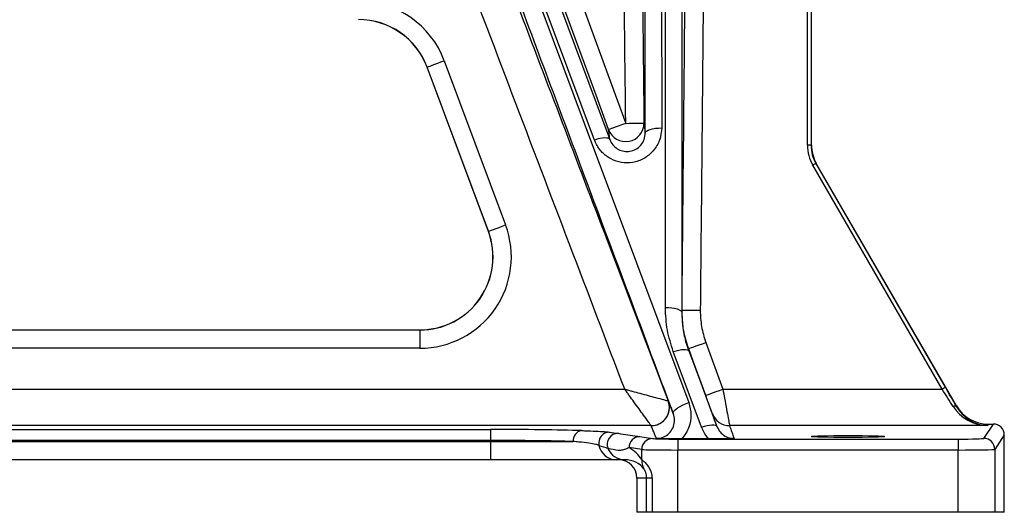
# Model space of a CAD drawing. Extents: x -35 to 1192, y 7 to 1887.
# Tile 2 of 14: x 256 to 525, y 7 to 142. Entities that reach past the tile are written whole.
import ezdxf

# ---------------------------------------------------------------- set-up
doc = ezdxf.new("R2010")
doc.units = 0
doc.layers.get('0').update_dxf_attribs({"linetype": 'CONTINUOUS'})

msp = doc.modelspace()

# ---------------------------------------------------------------- linework, layer by layer
at = {"color": 7, "linetype": 'CONTINUOUS'}
for p, q in [((412.87, 109.14), (382.58, 190.44)), ((471.14, 107.75), (471.14, 177.39)), ((472.14, 177.39), (472.14, 107.75)), ((472.25, 107.78), (472.25, 177.16)), ((371.75, 130.91), (388.54, 85.91)), ((367.07, 129.16), (367.04, 129.15)), ((383.82, 84.15), (367.04, 129.15)), ((383.85, 84.16), (367.07, 129.16)), ((472.14, 107.75), (471.14, 107.75)), ((472.14, 107.75), (472.25, 107.78)), ((473.59, 102.78), (473.48, 102.75)), ((473.48, 102.75), (508.9, 41.41)), ((511.94, 36.35), (473.59, 102.78)), ((508.04, 40.91), (472.62, 102.25)), ((383.85, 84.16), (383.82, 84.15)), ((167.62, 57.16), (365.08, 57.16)), ((167.62, 57.12), (365.08, 57.12)), ((365.08, 57.12), (365.08, 57.16)), ((365.08, 57.12), (365.08, 52.12)), ((365.08, 52.12), (167.62, 52.12)), ((442.17, 30.51), (434.45, 51.22)), ((443.35, 53.7), (448.01, 40.91)), ((124.83, 40.91), (421.14, 40.91)), ((448.01, 40.91), (508.04, 40.91)), ((433.06, 37.69), (433.07, 37.68)), ((433.33, 36.72), (433.07, 37.68)), ((433.07, 37.68), (433.35, 36.6)), ((511.91, 36.15), (511.94, 36.35)), ((428.39, 30.91), (129.75, 30.91)), ((240.05, 29.85), (384.44, 29.85)), ((384.44, 29.85), (384.44, 26.85)), ((428.4, 30.91), (428.39, 30.91)), ((520.52, 30.91), (449.84, 30.91)), ((519.42, 27.41), (522.04, 31.35)), ((520.6, 31.35), (520.52, 30.91)), ((520.6, 31.35), (522.04, 31.35)), ((425.29, 27.9), (428.75, 27.39)), ((435.64, 27.23), (512.42, 27.23)), ((435.64, 27.23), (435.64, 24.23)), ((444.16, 27.29), (436.71, 27.29)), ((512.42, 27.23), (512.42, 24.23)), ((525.04, 28.35), (522.42, 24.42)), ((525.04, 7.16), (525.04, 28.35)), ((384.44, 26.85), (240.05, 26.85)), ((240.05, 26.56), (384.44, 26.56)), ((384.44, 26.56), (384.44, 26.85)), ((384.44, 26.56), (384.44, 21.56)), ((384.44, 26.56), (407.05, 26.56)), ((425.79, 24.39), (422.34, 24.9)), ((425.79, 21.62), (425.79, 24.39)), ((522.42, 24.42), (522.42, 7.16)), ((512.42, 24.23), (435.64, 24.23)), ((435.64, 7.16), (435.64, 24.23)), ((512.42, 7.16), (512.42, 24.23)), ((384.44, 21.56), (240.05, 21.56)), ((418.91, 21.56), (384.44, 21.56)), ((421.14, 21.56), (418.91, 21.56)), ((424.46, 16.56), (424.46, 7.16)), ((427.14, 16.56), (424.46, 16.56)), ((428.63, 16.56), (427.14, 16.56)), ((427.14, 7.16), (427.14, 16.56)), ((428.63, 16.56), (428.63, 7.16)), ((427.14, 7.16), (424.46, 7.16)), ((428.63, 7.16), (427.14, 7.16)), ((435.64, 7.16), (428.63, 7.16)), ((512.42, 7.16), (435.64, 7.16)), ((522.42, 7.16), (512.42, 7.16)), ((525.04, 7.16), (522.42, 7.16))]:
    msp.add_line(p, q, dxfattribs=at)
at = {"color": 7, "linetype": 'CONTINUOUS', "flags": 128}
for points in [[(381.45, 190.44), (410.06, 113.83), (438.66, 37.21)], [(386.79, 190.63), (389.8, 182.56), (401.81, 150.31), (417.08, 109.32)], [(431.21, 190.44), (431.24, 151.47), (431.26, 112.5)], [(432.28, 63.3), (432.3, 126.87), (432.34, 190.44)], [(405.28, 157.95), (417.54, 124.4), (421.42, 113.75)], [(416.73, 112.04), (413.3, 121.43), (400.58, 156.23)], [(367.07, 129.16), (367.17, 129.2), (367.45, 129.3), (367.89, 129.46), (368.47, 129.68), (369.18, 129.94), (369.98, 130.24), (370.85, 130.57), (371.75, 130.91)], [(421.42, 113.75), (420.51, 113.42), (419.63, 113.1), (418.82, 112.8), (418.11, 112.54), (417.53, 112.33), (417.09, 112.17), (416.82, 112.07), (416.73, 112.04)], [(421.42, 113.75), (422.4, 113.76), (423.33, 113.77), (424.2, 113.78), (424.95, 113.79), (425.58, 113.8), (426.04, 113.8), (426.33, 113.81), (426.42, 113.81)], [(426.76, 111.09), (426.85, 111.37), (427.11, 111.63), (427.52, 111.87), (428.08, 112.08), (428.76, 112.26), (429.54, 112.39), (430.38, 112.47), (431.26, 112.5)], [(417.08, 109.32), (416.92, 109.51), (416.63, 109.65), (416.22, 109.73), (415.69, 109.74), (415.07, 109.68), (414.38, 109.56), (413.63, 109.38), (412.87, 109.14)], [(473.48, 102.75), (473.46, 102.74), (473.41, 102.71), (473.33, 102.66), (473.22, 102.6), (473.09, 102.53), (472.95, 102.44), (472.78, 102.35), (472.62, 102.25)], [(383.85, 84.16), (383.95, 84.2), (384.23, 84.3), (384.67, 84.46), (385.25, 84.68), (385.96, 84.94), (386.76, 85.24), (387.63, 85.57), (388.54, 85.91)], [(432.28, 63.3), (433.15, 63.27), (434, 63.19), (434.78, 63.06), (435.46, 62.89), (436.02, 62.67), (436.43, 62.43), (436.69, 62.17), (436.78, 61.89)], [(436.83, 62.56), (436.93, 62.56), (437.21, 62.55), (437.68, 62.55), (438.3, 62.54), (439.05, 62.54), (439.92, 62.53), (440.86, 62.52), (441.83, 62.51)], [(434.45, 51.22), (435.22, 51.45), (435.97, 51.63), (436.66, 51.75), (437.28, 51.81), (437.81, 51.8), (438.22, 51.73), (438.51, 51.59), (438.67, 51.39)], [(438.65, 51.99), (438.74, 52.02), (439.01, 52.12), (439.44, 52.28), (440.03, 52.49), (440.74, 52.75), (441.55, 53.05), (442.43, 53.37), (443.35, 53.7)], [(443.32, 39.19), (439.89, 48.59), (438.65, 51.99)], [(438.67, 51.39), (441.67, 43.33), (446.38, 30.68)], [(443.32, 39.19), (443.41, 39.22), (443.68, 39.32), (444.11, 39.48), (444.69, 39.69), (445.41, 39.95), (446.22, 40.25), (447.1, 40.57), (448.01, 40.91)], [(508.9, 41.41), (508.88, 41.39), (508.83, 41.36), (508.75, 41.32), (508.64, 41.26), (508.51, 41.18), (508.36, 41.09), (508.2, 41), (508.04, 40.91)], [(434.45, 34.24), (434.44, 34.53), (434.62, 34.88), (434.98, 35.27), (435.5, 35.68), (436.16, 36.1), (436.93, 36.51), (437.78, 36.88), (438.66, 37.21)], [(511.91, 36.15), (511.86, 36.21), (511.79, 36.24), (511.7, 36.27), (511.59, 36.27), (511.46, 36.26), (511.33, 36.23), (511.19, 36.19), (511.04, 36.13)], [(442.17, 30.51), (442.94, 30.75), (443.68, 30.93), (444.38, 31.05), (445, 31.11), (445.52, 31.1), (445.94, 31.02), (446.23, 30.88), (446.38, 30.68)]]:
    msp.add_lwpolyline(points, dxfattribs=at)
at = {"color": 7, "linetype": 'CONTINUOUS'}
for centre, radius, start, end in [((348.3, 122.16), 25.04, 20.4516, 90), ((348.3, 122.16), 20.04, 20.4516, 90), ((348.3, 122.16), 20, 20.4516, 90), ((421.42, 113.75), 5, 200.0784, 0.6326), ((365.08, 77.16), 25.04, 270, 20.4516), ((365.08, 77.16), 20.04, 270, 20.4516), ((365.08, 77.16), 20, 270, 20.4516), ((471.92, 59.22), 35.25, 174.5719, 175.6547), ((471.85, 52.7), 33.21, 181.2334, 182.267), ((428.39, 35.91), 5, 270.0748, 20.7652), ((428.4, 35.91), 5, 270.0064, 9.318), ((449.83, 35.91), 5, 200.0668, 270.0213), ((409.81, 26.83), 2.77, 100.261, 185.7155), ((417.03, 26.14), 3, 90.8835, 192.0127), ((419.37, 25.8), 3.01, 91.0044, 201.7678), ((425.33, 24.91), 2.99, 90.7376, 180.1205), ((428.78, 24.39), 2.99, 90.7376, 180.1205), ((519.42, 24.41), 3, 0.0354, 89.976), ((418.94, 26.5), 4.94, 191.5185, 269.6791), ((421.16, 26.48), 4.93, 201.3903, 269.7689), ((430.39, 21.39), 4.61, 177.1921, 209.9994)]:
    msp.add_arc(centre, radius, start, end, dxfattribs=at)
for centre, major_axis, ratio, start_param, end_param in [((482.15, 107.75), (-10.63, -2.85), 0.999837, 6.021427, 6.544944), ((482.15, 107.75), (9.66, 2.59), 0.999804, 2.879834, 3.403351), ((482.25, 107.78), (-9.66, -2.59), 0.999837, 6.021427, 6.544944), ((507.81, 40.91), (-6.35, 10), 0.015797, 4.204693, 4.702353), ((508.68, 41.41), (-6.35, 11), 0.015115, 4.205999, 4.70366), ((520.52, 40.91), (10.85, -1.54), 0.910278, 3.793867, 4.840822), ((520.52, 40.91), (-6.43, 7.81), 0.971097, 1.391072, 2.438028), ((520.6, 41.35), (1.89, 9.82), 0.999645, 2.284602, 3.331558), ((384.44, 28.99), (33, 0), 0.026186, 0.717258, 1.570796), ((522.04, 28.35), (1.66, 2.5), 0.999505, 5.300561, 6.870901), ((416.16, 29.56), (13.62, -1.98), 0.021444, 4.776262, 4.949358), ((435.64, 27.42), (7, 0), 0.026186, 3.316126, 4.712389), ((512.42, 27.42), (7, 0), 0.026186, 4.712389, 6.265732), ((384.44, 25.99), (30, 0), 0.028805, 0.717258, 1.570796), ((416.16, 26.56), (14.35, -4.75), 0.109086, 4.604362, 4.777458), ((416.22, 16.56), (11.1, 0), 0.90087, 0.530449, 0.986651), ((435.64, 24.42), (10, 0), 0.01833, 3.316126, 4.712389), ((512.42, 24.42), (10, 0), 0.01833, 4.712389, 6.265732), ((419.46, 16.56), (-5, 0), 0.999848, 3.141593, 4.712389), ((421.14, 16.56), (6.1, 0), 0.819519, 0.530449, 1.570796)]:
    msp.add_ellipse(centre, major_axis=major_axis, ratio=ratio, start_param=start_param, end_param=end_param, dxfattribs=at)
msp.add_ellipse((482.25, 27.94), major_axis=(10, 0), ratio=0.026186, dxfattribs=at)
for points, knots in [([(426.76, 111.09), (426.76, 113.95), (426.75, 128.2), (426.74, 154.19), (426.72, 177.32), (426.71, 189.05)], [0, 0, 0, 0, 0.109718, 0.548588, 1, 1, 1, 1]), ([(436.84, 189.06), (436.84, 186.2), (436.83, 171.95), (436.81, 143.63), (436.79, 104.09), (436.78, 75.96), (436.78, 61.89)], [0, 0, 0, 0, 0.067263, 0.336314, 0.668157, 1, 1, 1, 1]), ([(434.45, 34.24), (433.44, 36.92), (428.43, 50.36), (416.39, 82.61), (398.32, 131.01), (384.26, 168.66), (377.23, 187.48)], [0, 0, 0, 0, 0.052599, 0.262995, 0.631498, 1, 1, 1, 1]), ([(436.83, 62.56), (436.86, 65.89), (437.02, 82.56), (437.4, 122.3), (437.73, 158.71), (437.94, 181.79)], [0, 0, 0, 0, 0.083867, 0.419335, 1, 1, 1, 1]), ([(442.94, 181.75), (442.82, 168.56), (442.58, 142.2), (442.21, 102.45), (441.96, 75.89), (441.83, 62.51)], [0, 0, 0, 0, 0.331674, 0.663349, 1, 1, 1, 1]), ([(421.14, 40.91), (416.14, 54.05), (400.63, 94.8), (384.22, 137.97), (372.82, 168), (371.9, 170.4)], [0, 0, 0, 0, 0.304566, 0.944238, 1, 1, 1, 1]), ([(383.99, 166.73), (386.36, 160.5), (396.85, 132.88), (413.21, 89.87), (427.21, 53.09), (433.07, 37.68)], [0, 0, 0, 0, 0.144861, 0.641843, 1, 1, 1, 1]), ([(421.42, 113.75), (421.39, 116.71), (421.36, 119.68), (421.32, 122.64), (421.19, 134.41), (421.06, 146.18), (420.93, 157.95)], [0.00000002, 0.00000002, 0.00000002, 0.00000002, 0.00888591, 0.00888591, 0.00888591, 0.04419772, 0.04419772, 0.04419772, 0.04419772]), ([(425.93, 158), (425.97, 154.67), (426, 151.34), (426.04, 148), (426.17, 136.6), (426.29, 125.21), (426.42, 113.81)], [0, 0, 0, 0, 0.01, 0.01, 0.01, 0.04419597, 0.04419597, 0.04419597, 0.04419597]), ([(426.42, 113.81), (426.5, 113.18), (426.62, 112.24), (426.73, 111.38), (426.76, 111.09)], [0, 0, 0, 0, 0.667476, 1, 1, 1, 1]), ([(431.26, 112.5), (431.15, 111.37), (430.92, 109.11), (429.12, 106.14), (426.51, 103.98), (423.39, 102.89), (420.23, 102.88), (417.3, 103.87), (414.83, 105.72), (413.47, 107.65), (412.98, 108.87), (412.87, 109.14)], [0, 0, 0, 0, 0.131004, 0.262141, 0.389195, 0.508918, 0.622599, 0.734048, 0.847518, 0.966281, 1, 1, 1, 1]), ([(417.08, 109.32), (417.04, 109.61), (416.94, 110.47), (416.81, 111.41), (416.73, 112.04)], [0, 0, 0, 0, 0.339231, 1, 1, 1, 1]), ([(417.08, 109.32), (417.14, 109.18), (417.39, 108.54), (418.09, 107.53), (419.39, 106.54), (420.94, 106), (422.64, 106), (424.3, 106.6), (425.66, 107.76), (426.59, 109.32), (426.7, 110.5), (426.76, 111.09)], [0, 0, 0, 0, 0.035444, 0.157896, 0.270396, 0.376892, 0.483754, 0.598125, 0.724539, 0.860636, 1, 1, 1, 1]), ([(434.45, 51.22), (433.83, 53.16), (432.56, 57.09), (432.37, 61.21), (432.28, 63.3)], [0, 0, 0, 0, 0.492695, 1, 1, 1, 1]), ([(438.65, 51.99), (438.12, 53.68), (437.03, 57.12), (436.9, 60.73), (436.83, 62.56)], [0, 0, 0, 0, 0.491881, 1, 1, 1, 1]), ([(436.78, 61.89), (436.83, 60.49), (436.95, 57.65), (437.72, 54.14), (438.43, 52.08), (438.67, 51.39)], [0, 0, 0, 0, 0.394364, 0.795786, 1, 1, 1, 1]), ([(428.39, 30.91), (428.34, 30.99), (428.23, 31.13), (427.52, 32.11), (426.45, 33.59), (425.07, 35.49), (423.74, 37.32), (422.62, 38.86), (421.88, 39.88), (421.53, 40.38), (421.34, 40.63), (421.25, 40.76), (421.2, 40.83), (421.17, 40.87), (421.15, 40.89), (421.15, 40.9), (421.14, 40.91)], [0, 0, 0, 0, 0.138425, 0.265935, 0.456853, 0.599697, 0.748323, 0.87659, 0.936722, 0.967233, 0.982991, 0.991165, 0.995408, 0.997616, 0.998821, 1, 1, 1, 1]), ([(421.14, 40.91), (421.15, 40.9), (421.16, 40.9), (421.19, 40.89), (421.23, 40.88), (421.31, 40.86), (421.47, 40.82), (421.77, 40.73), (422.37, 40.57), (423.58, 40.25), (425.4, 39.75), (427.58, 39.17), (429.86, 38.55), (431.63, 38.07), (432.8, 37.76), (432.97, 37.71), (433.06, 37.69)], [0, 0, 0, 0, 0.001179, 0.002396, 0.004609, 0.008869, 0.017075, 0.032889, 0.063504, 0.123783, 0.251683, 0.397514, 0.543138, 0.734061, 0.861573, 1, 1, 1, 1]), ([(448.01, 40.91), (448.17, 40.07), (448.52, 38.13), (449.03, 35.33), (449.47, 32.93), (449.77, 31.29), (449.81, 31.04), (449.84, 30.91)], [0, 0, 0, 0, 0.164403, 0.381027, 0.588392, 0.793084, 1, 1, 1, 1]), ([(445.14, 34.19), (445.14, 34.2), (445.12, 34.24), (445.07, 34.39), (445.03, 34.5), (444.93, 34.77), (444.87, 34.93), (444.77, 35.21), (444.73, 35.32), (444.65, 35.53), (444.61, 35.64), (444.49, 35.99), (444.39, 36.24), (444.2, 36.78), (444.09, 37.06), (443.88, 37.64), (443.77, 37.95), (443.55, 38.57), (443.43, 38.88), (443.32, 39.19)], [0, 0, 0, 0, 0.125, 0.125, 0.25, 0.25, 0.375, 0.375, 0.4375, 0.4375, 0.5, 0.5, 0.625, 0.625, 0.75, 0.75, 0.875, 0.875, 1, 1, 1, 1]), ([(433.07, 37.68), (433.1, 37.59), (433.28, 37.15), (433.61, 36.34), (434.03, 35.29), (434.31, 34.58), (434.44, 34.25), (434.45, 34.24)], [0, 0, 0, 0, 0.076635, 0.383176, 0.711887, 0.986778, 1, 1, 1, 1]), ([(438.66, 37.21), (438.95, 36.1), (439.53, 33.88), (438.95, 30.96), (437.94, 28.77), (437.12, 27.79), (436.71, 27.29)], [0, 0, 0, 0, 0.322798, 0.645563, 0.819469, 1, 1, 1, 1]), ([(429.81, 27.37), (430.07, 27.39), (430.91, 27.43), (432.3, 27.94), (433.68, 29.09), (434.57, 30.67), (434.91, 32.47), (434.6, 33.65), (434.45, 34.24)], [0, 0, 0, 0, 0.073302, 0.233072, 0.41, 0.602606, 0.801083, 1, 1, 1, 1]), ([(429.81, 27.37), (429.79, 27.43), (429.62, 27.86), (429.3, 28.66), (428.85, 29.78), (428.55, 30.53), (428.4, 30.91)], [0, 0, 0, 0, 0.046034, 0.364023, 0.682011, 1, 1, 1, 1]), ([(444.16, 27.29), (444.05, 27.42), (443.18, 28.36), (442.64, 29.52), (442.17, 30.51)], [0, 0, 0, 0, 0.135995, 1, 1, 1, 1]), ([(446.38, 30.68), (446.63, 30.16), (447.13, 29.14), (448.5, 27.99), (449.92, 27.44), (450.8, 27.39), (451.09, 27.37)], [0, 0, 0, 0, 0.304532, 0.597509, 0.865614, 1, 1, 1, 1]), ([(449.84, 30.91), (449.99, 30.47), (450.29, 29.61), (450.71, 28.43), (450.98, 27.68), (451.09, 27.37)], [0, 0, 0, 0, 0.368664, 0.737327, 1, 1, 1, 1]), ([(409.31, 29.56), (409.88, 29.54), (411.62, 29.48), (414.04, 29.38), (416.01, 29.26), (416.7, 29.17), (416.99, 29.14)], [0, 0, 0, 0, 0.147901, 0.457554, 0.776208, 1, 1, 1, 1]), ([(419.31, 28.81), (420.23, 28.68), (422.12, 28.41), (423.93, 28.1), (425.07, 27.93), (425.29, 27.9)], [0, 0, 0, 0, 0.432884, 0.886576, 1, 1, 1, 1]), ([(436.71, 27.29), (435.95, 27.29), (434.29, 27.3), (431.91, 27.32), (430.48, 27.36), (429.81, 27.37), (429.81, 27.37)], [0, 0, 0, 0, 0.292657, 0.641524, 0.998178, 1, 1, 1, 1]), ([(451.09, 27.37), (451.09, 27.37), (450.41, 27.36), (448.98, 27.32), (446.59, 27.3), (444.92, 27.29), (444.16, 27.29)], [0, 0, 0, 0, 0.001818, 0.357817, 0.708101, 1, 1, 1, 1]), ([(414.1, 25.51), (413.83, 25.6), (413.18, 25.8), (411.38, 26.11), (409.18, 26.37), (407.56, 26.51), (407.05, 26.56)], [0, 0, 0, 0, 0.224112, 0.533881, 0.852275, 1, 1, 1, 1]), ([(422.34, 24.9), (422.12, 24.79), (421.46, 24.46), (420.54, 24.18), (419.02, 24.05), (417.54, 24.44), (416.57, 24.69)], [0, 0, 0, 0, 0.114683, 0.341521, 0.568665, 1, 1, 1, 1]), ([(425.79, 21.62), (425.96, 21.48), (426.27, 21.24), (427.15, 20.36), (427.98, 19.19), (428.54, 17.81), (428.6, 16.96), (428.63, 16.56)], [0, 0, 0, 0, 0.247745, 0.460278, 0.708065, 0.860263, 1, 1, 1, 1]), ([(427.14, 16.56), (427.12, 16.84), (427.1, 17.26), (426.96, 17.9), (426.84, 18.24), (426.69, 18.6), (426.53, 18.9), (426.45, 19.02), (426.4, 19.09)], [0, 0, 0, 0, 0.205883, 0.297768, 0.517285, 0.538489, 0.747334, 1, 1, 1, 1])]:
    msp.add_open_spline(points, degree=3, knots=knots, dxfattribs=at)
for points in [[(441.83, 62.51), (441.82, 61), (442.06, 58.02), (442.83, 55.12), (443.35, 53.7)], [(446.38, 30.68), (445.96, 31.85), (445.54, 33.02), (445.14, 34.19)]]:
    msp.add_open_spline(points, degree=3, dxfattribs=at)

doc.saveas('drawing.dxf')
